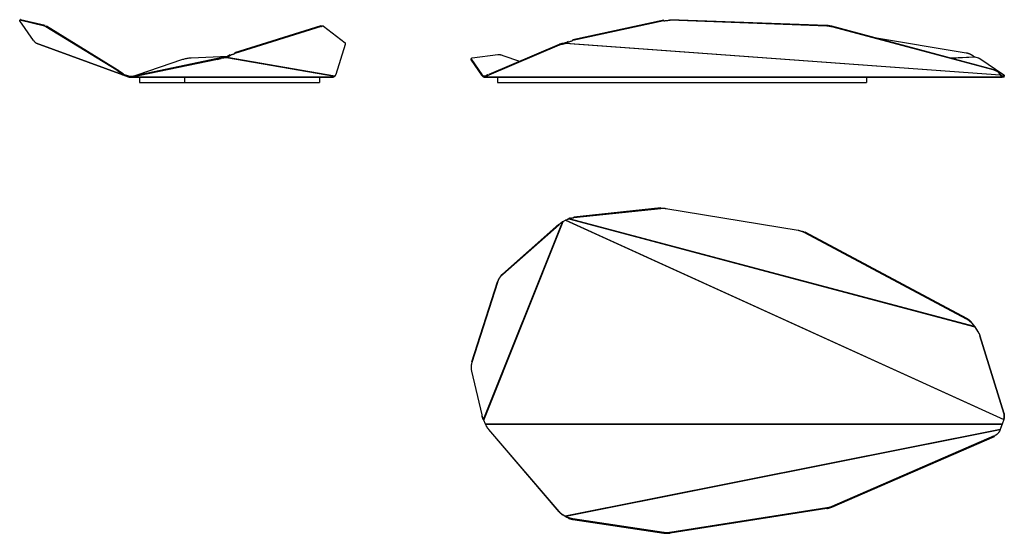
# Model space of a CAD drawing. Header units: millimetres. Extents: x 5000 to 6874, y 0 to 978.
import ezdxf

# ---------------------------------------------------------------- set-up
doc = ezdxf.new("R2010")
doc.units = ezdxf.units.MM
doc.layers.add('Make2D$Sichtbar$Kurven', color=18, linetype='Continuous', true_color=0x000000)

msp = doc.modelspace()

# ---------------------------------------------------------------- linework, layer by layer
at = {"layer": 'Make2D$Sichtbar$Kurven', "color": 18, "lineweight": -3, "true_color": 0x000000}
for points in [[(5000, 977.2), (5001, 978.4)], [(5000.4, 976.2), (5000.3, 976.4), (5000.3, 976.5), (5000.2, 976.5), (5000.2, 976.6), (5000.1, 976.7), (5000.1, 976.7), (5000.1, 976.8), (5000.1, 976.8), (5000.1, 976.8), (5000.1, 976.9), (5000, 976.9), (5000, 976.9), (5000, 976.9), (5000, 977), (5000, 977), (5000, 977), (5000, 977), (5000, 977), (5000, 977), (5000, 977), (5000, 977.1), (5000, 977.1), (5000, 977.1), (5000, 977.1), (5000, 977.1), (5000, 977.1), (5000, 977.1), (5000, 977.1), (5000, 977.1), (5000, 977.1), (5000, 977.1), (5000, 977.1), (5000, 977.2), (5000, 977.2), (5000, 977.2), (5000, 977.2), (5000, 977.2), (5000, 977.2), (5000, 977.2), (5000, 977.2), (5000, 977.2), (5000, 977.2), (5000, 977.2), (5000, 977.2), (5000, 977.2), (5000, 977.2), (5000, 977.2), (5000, 977.2), (5000, 977.2), (5000, 977.2), (5000, 977.2), (5000, 977.2), (5000, 977.2), (5000, 977.2), (5000, 977.2), (5000.1, 977.2), (5000.1, 977.3), (5000.1, 977.3), (5000.1, 977.3), (5000.1, 977.3), (5000.1, 977.3), (5000.1, 977.3), (5000.1, 977.3), (5000.1, 977.3), (5000.1, 977.3), (5000.1, 977.3)], [(5193.9, 875.2), (5191.1, 877.4), (5188.6, 879.3), (5186.4, 880.8), (5185.5, 881.4), (5184.7, 882), (5050, 964.7), (5049.2, 965.2), (5048.8, 965.5), (5048.4, 965.6), (5048.1, 965.8), (5048, 965.9), (5047.8, 965.9), (5047.7, 966), (5047.6, 966), (5047.5, 966), (5047.5, 966), (5047.4, 966.1), (5047.4, 966.1), (5000.5, 977.3), (5000.4, 977.3), (5000.4, 977.3), (5000.4, 977.3), (5000.4, 977.3), (5000.3, 977.3), (5000.3, 977.3), (5000.3, 977.3), (5000.3, 977.3), (5000.2, 977.3), (5000.2, 977.3), (5000.2, 977.3), (5000.2, 977.3), (5000.2, 977.3), (5000.2, 977.3), (5000.2, 977.3), (5000.2, 977.3), (5000.2, 977.3), (5000.2, 977.3), (5000.1, 977.3), (5000.1, 977.3), (5000.1, 977.3), (5000.1, 977.3), (5000.1, 977.3), (5000.1, 977.3), (5000.1, 977.3), (5000.1, 977.3), (5000.1, 977.3), (5000.1, 977.3), (5000.1, 977.3)], [(5026.4, 938.7), (5000.4, 976.2)], [(5001.4, 978.4), (5000.5, 977.3)], [(5048.3, 967.2), (5001.4, 978.4), (5001.4, 978.4), (5001.3, 978.4), (5001.3, 978.4), (5001.3, 978.5), (5001.3, 978.5), (5001.3, 978.5), (5001.2, 978.5), (5001.2, 978.5), (5001.2, 978.5), (5001.2, 978.5), (5001.2, 978.5), (5001.2, 978.5), (5001.2, 978.5), (5001.1, 978.5), (5001.1, 978.5), (5001.1, 978.5), (5001.1, 978.5), (5001.1, 978.4), (5001.1, 978.4), (5001.1, 978.4), (5001.1, 978.4), (5001.1, 978.4), (5001.1, 978.4), (5001.1, 978.4), (5001.1, 978.4), (5001.1, 978.4), (5001.1, 978.4), (5001.1, 978.4), (5001, 978.4), (5001, 978.4), (5001, 978.4), (5001, 978.4), (5001, 978.4), (5001, 978.4), (5001, 978.4), (5001, 978.4), (5001, 978.4), (5001, 978.4), (5001, 978.4), (5001, 978.4), (5001, 978.4), (5001, 978.4), (5001, 978.4)], [(6226, 977.4), (6053, 939.9)], [(6226.1, 976.2), (6226.1, 976.2), (6053.1, 938.7)], [(6226.1, 976.2), (6226, 977.4)], [(6226.1, 976.2), (6227.6, 976.5), (6229, 976.8), (6230.5, 977), (6231.9, 977.1), (6233.4, 977.2), (6234.9, 977.3), (6236.3, 977.3), (6237.8, 977.3), (6237.7, 978.4)], [(6536.3, 967.2), (6237.7, 978.4)], [(6865, 875.2), (6864.9, 875.5), (6864.7, 875.8), (6864.5, 876.1), (6864.3, 876.3), (6864.1, 876.6), (6863.9, 876.9), (6863.7, 877.1), (6863.4, 877.4), (6863.2, 877.6), (6862.9, 877.9), (6862.7, 878.1), (6862.4, 878.4), (6862.1, 878.6), (6861.8, 878.8), (6861.5, 879.1), (6861.2, 879.3), (6860.9, 879.5), (6860.5, 879.7), (6860.2, 879.9), (6859.8, 880.1), (6859.5, 880.3), (6859.1, 880.5), (6858.7, 880.7), (6858.4, 880.8), (6858, 881), (6857.6, 881.2), (6857.2, 881.3), (6856.8, 881.4), (6856.4, 881.6), (6856, 881.7), (6855.6, 881.8), (6855.1, 882), (6545.6, 964.7), (6544.5, 965), (6543.4, 965.2), (6542.3, 965.5), (6541.1, 965.6), (6540, 965.8), (6538.8, 965.9), (6537.6, 966), (6536.4, 966.1), (6237.8, 977.3)], [(5047.4, 966.1), (5048.3, 967.2)], [(5050, 964.7), (5051, 965.9)], [(5185.6, 883.1), (5185.6, 883.1), (5051, 965.9)], [(5573.1, 966.7), (5573.1, 966.7), (5408.7, 915.3)], [(5574.1, 965.5), (5574.1, 965.5), (5409.6, 914.2)], [(5573.1, 966.7), (5574.1, 965.5), (5574.5, 965.7), (5574.8, 965.8), (5575.2, 965.8), (5575.5, 965.9), (5574.6, 967.1)], [(5600.1, 870.9), (5600.7, 871.8), (5600.9, 872.2), (5601.2, 872.7), (5601.5, 873.1), (5601.7, 873.5), (5601.8, 873.7), (5601.9, 873.9), (5601.9, 874.1), (5602, 874.3), (5602.1, 874.4), (5602.2, 874.6), (5602.2, 874.8), (5602.3, 874.9), (5620, 931.6), (5620, 931.7), (5620, 931.8), (5620, 931.9), (5620.1, 932), (5620.1, 932.1), (5620.1, 932.2), (5620.1, 932.2), (5620.1, 932.3), (5620.1, 932.4), (5620.1, 932.5), (5620.2, 932.6), (5620.2, 932.7), (5620.2, 932.7), (5620.2, 932.8), (5620.1, 932.8), (5620.1, 932.9), (5620.1, 932.9), (5620.1, 932.9), (5620.1, 933), (5620.1, 933), (5620.1, 933), (5620.1, 933.1), (5620.1, 933.1), (5620.1, 933.1), (5620.1, 933.2), (5620.1, 933.2), (5620.1, 933.2), (5620.1, 933.3), (5620.1, 933.3), (5620, 933.3), (5620, 933.3), (5620, 933.4), (5620, 933.4), (5620, 933.4), (5620, 933.5), (5620, 933.5), (5619.9, 933.5), (5619.9, 933.5), (5619.9, 933.6), (5619.9, 933.6), (5619.9, 933.6), (5619.9, 933.6), (5619.8, 933.7), (5619.8, 933.7), (5619.8, 933.7), (5619.8, 933.7), (5619.8, 933.8), (5619.7, 933.8), (5619.7, 933.8), (5619.7, 933.8), (5619.7, 933.8), (5578.1, 965.7), (5578.1, 965.7), (5578.1, 965.7), (5578, 965.7), (5578, 965.8), (5578, 965.8), (5578, 965.8), (5577.9, 965.8), (5577.9, 965.8), (5577.9, 965.8), (5577.9, 965.8), (5577.8, 965.9), (5577.8, 965.9), (5577.8, 965.9), (5577.7, 965.9), (5577.7, 965.9), (5577.7, 965.9), (5577.6, 965.9), (5577.5, 966), (5577.5, 966), (5577.4, 966), (5577.3, 966), (5577.2, 966), (5577.2, 966), (5577.1, 966), (5577, 966), (5576.9, 966), (5576.8, 966), (5576.7, 966), (5576.6, 966), (5576.6, 966), (5576.5, 966), (5576.4, 966), (5576.2, 966), (5576, 966), (5575.7, 966), (5575.5, 965.9)], [(5578.1, 965.7), (5577.2, 966.8)], [(6545.6, 964.7), (6545.5, 965.9), (6544.4, 966.2), (6543.3, 966.4), (6542.2, 966.6), (6541, 966.8), (6539.9, 966.9), (6538.7, 967.1), (6537.5, 967.2), (6536.3, 967.2)], [(6536.4, 966.1), (6536.3, 967.2)], [(6855, 883.1), (6545.5, 965.9)], [(5026.4, 938.7), (5026.5, 938.6), (5026.6, 938.5), (5026.9, 938.1), (5027.2, 937.8), (5027.5, 937.4), (5028.3, 936.5), (5029.2, 935.6), (5031.3, 933.4)], [(6043.8, 935.6), (6044.9, 936.1), (6046, 936.5), (6047.1, 937), (6048.3, 937.4), (6049.5, 937.8), (6050.7, 938.1), (6051.9, 938.5), (6053.1, 938.7), (6053, 939.9)], [(6623.2, 945.1), (6801.7, 915.3), (6802.4, 915.2), (6803.2, 915), (6803.9, 914.9), (6804.6, 914.7), (6805.3, 914.5), (6806, 914.3), (6806.7, 914), (6807.4, 913.8), (6808, 913.5), (6808.7, 913.2), (6809.3, 913), (6809.9, 912.7), (6810.4, 912.3), (6811, 912), (6811.5, 911.7), (6812, 911.3)], [(5197.1, 872.9), (5197.1, 872.9), (5197, 872.9), (5196.9, 873), (5196.9, 873), (5196.8, 873), (5196.8, 873), (5196.7, 873.1), (5196.7, 873.1), (5196.6, 873.1), (5196.6, 873.1), (5196.5, 873.2), (5196.5, 873.2), (5196.4, 873.2), (5196.4, 873.3), (5196.4, 873.3), (5196.3, 873.3), (5031.3, 933.4)], [(5032, 933), (5031.9, 933), (5031.9, 933), (5031.8, 933.1), (5031.8, 933.1), (5031.8, 933.1), (5031.7, 933.1), (5031.7, 933.1), (5031.6, 933.2), (5031.6, 933.2), (5031.6, 933.2), (5031.5, 933.2), (5031.5, 933.3), (5031.5, 933.3), (5031.4, 933.3), (5031.4, 933.4), (5031.3, 933.4)], [(5031.3, 933.4), (5031.3, 933.4)], [(5197.1, 872.9), (5032, 933)], [(5618.7, 935), (5619.7, 933.8)], [(5619, 934.8), (5619.9, 933.6)], [(6033.6, 931.9), (6033.6, 931.9), (6032.6, 931.7), (6031.7, 931.4), (6030.7, 931.2), (6029.8, 930.9), (6029, 930.6), (6028.2, 930.4), (6027.4, 930.1), (6026.6, 929.7), (5892.6, 872.8), (5892, 872.5), (5891.4, 872.2), (5890.9, 872), (5890.4, 871.7), (5889.9, 871.4), (5889.5, 871.1), (5889.2, 871), (5889, 870.9), (5888.8, 870.7), (5888.6, 870.6), (5886.8, 869.2), (6869.8, 869.2)], [(6033.6, 933.3), (6032.6, 933.1), (6031.7, 932.8), (6030.7, 932.6), (6029.8, 932.3), (6029, 932), (6028.2, 931.8), (6027.4, 931.5), (6026.6, 931.2), (5892.6, 874.2)], [(6026.6, 929.7), (6026.6, 931.2)], [(6038.5, 934.4), (6033.6, 933.3)], [(6033.6, 931.9), (6033.6, 933.3)], [(6033.6, 931.9), (6038.5, 933)], [(6039.2, 934.5), (6039.1, 934.5), (6039, 934.5), (6038.9, 934.5), (6038.8, 934.5), (6038.8, 934.4), (6038.7, 934.4), (6038.6, 934.4), (6038.5, 934.4)], [(6038.5, 933), (6038.5, 934.4)], [(6039.3, 933.4), (6039.2, 933.3), (6039.1, 933.3), (6039, 933.2), (6038.9, 933.2), (6038.8, 933.1), (6038.8, 933.1), (6038.7, 933.1), (6038.7, 933.1), (6038.7, 933.1), (6038.6, 933), (6038.6, 933), (6038.5, 933)], [(6866.2, 872.9), (6866.2, 872.9), (6038.5, 933)], [(6043.7, 936.7), (6039.2, 934.5)], [(6039.3, 933.4), (6039.2, 934.5)], [(6039.3, 933.4), (6043.8, 935.6)], [(6039.3, 933.4), (6866.1, 873.3)], [(6043.8, 935.6), (6043.7, 936.7)], [(5393.4, 907.5), (5383.3, 905.7), (5379.8, 905.1), (5376.2, 904.3), (5228.7, 873.4), (5222.9, 872.1), (5217.2, 870.6)], [(5376.5, 902.9), (5229, 872), (5223.3, 870.7), (5217.6, 869.2), (5217.4, 869.1), (5596.7, 869.1), (5599.4, 870.4), (5393.8, 906), (5383.7, 904.3)], [(5225.4, 874.2), (5308.9, 902.5), (5310.5, 903), (5312.1, 903.5), (5313.8, 903.9), (5315.5, 904.3), (5317.3, 904.7), (5319, 905), (5320.7, 905.3), (5322.4, 905.5), (5324.3, 905.6), (5326.1, 905.8)], [(5326.1, 905.8), (5395.9, 908.8)], [(5376.2, 904.3), (5376.5, 902.9), (5380.2, 903.6), (5383.7, 904.3)], [(5383.3, 905.7), (5383.7, 904.3)], [(5394, 907.6), (5393.9, 907.6), (5393.9, 907.6), (5393.9, 907.6), (5393.8, 907.6), (5393.8, 907.6), (5393.8, 907.6), (5393.7, 907.5), (5393.7, 907.5), (5393.7, 907.5), (5393.6, 907.5), (5393.6, 907.5), (5393.5, 907.5), (5393.5, 907.5), (5393.5, 907.5), (5393.4, 907.5), (5393.4, 907.5)], [(5393.8, 906), (5393.4, 907.5)], [(5600.1, 870.9), (5394.9, 906.5), (5394.8, 906.4), (5394.8, 906.4), (5394.7, 906.4), (5394.6, 906.3), (5394.6, 906.3), (5394.5, 906.3), (5394.4, 906.2), (5394.3, 906.2), (5394.3, 906.2), (5394.2, 906.1), (5394.1, 906.1), (5394.1, 906.1), (5394, 906.1), (5393.9, 906.1), (5393.8, 906), (5393.8, 906)], [(5400.3, 911.3), (5394, 907.6)], [(5394.9, 906.5), (5394, 907.6)], [(5404.6, 912), (5402.9, 911.2), (5401.2, 910.2), (5394.9, 906.5)], [(5400.3, 911.3), (5401.2, 910.2)], [(5404.6, 912), (5406, 912.7), (5406.7, 913), (5407.3, 913.3), (5407.9, 913.6), (5408.5, 913.8), (5409.1, 914), (5409.6, 914.2)], [(5408.7, 915.3), (5409.6, 914.2)], [(5879.3, 872.9), (5859.8, 901.2), (5859.7, 901.4), (5859.6, 901.6), (5859.5, 901.8), (5859.4, 901.9), (5859.4, 901.9), (5859.3, 902), (5859.3, 902.1), (5859.3, 902.2), (5859.2, 902.3), (5859.2, 902.4), (5859.2, 902.5), (5859.1, 902.5), (5859.1, 902.6), (5859.1, 902.7), (5859.1, 902.8), (5859.1, 902.8), (5859.1, 902.9), (5859.1, 902.9), (5859.1, 902.9), (5859.1, 903), (5859, 903), (5859, 903), (5859, 903.1), (5859, 903.1), (5859, 903.1), (5859, 903.2), (5859, 903.2), (5859, 903.2), (5859.1, 903.3), (5859.1, 903.3), (5859.1, 903.3), (5859.1, 903.4), (5859.1, 903.4), (5859.1, 903.4), (5859.1, 903.5), (5859.1, 903.5), (5859.1, 903.5), (5859.1, 903.5), (5859.1, 903.6), (5859.1, 903.6), (5859.1, 903.6), (5859.2, 903.7), (5859.2, 903.7)], [(5859.2, 903.7), (5859.9, 905)], [(5860.5, 902.5), (5860.5, 902.6), (5860.4, 902.8), (5860.3, 902.9), (5860.2, 903), (5860.1, 903.1), (5860.1, 903.3), (5860, 903.4), (5860, 903.5), (5859.9, 903.6), (5859.9, 903.7), (5859.9, 903.7), (5859.9, 903.8), (5859.8, 903.8), (5859.8, 903.9), (5859.8, 903.9), (5859.8, 904), (5859.8, 904), (5859.8, 904.1), (5859.8, 904.2), (5859.8, 904.2), (5859.8, 904.2), (5859.7, 904.3), (5859.7, 904.3), (5859.7, 904.4), (5859.7, 904.4), (5859.7, 904.5), (5859.7, 904.5), (5859.7, 904.6), (5859.8, 904.6), (5859.8, 904.6), (5859.8, 904.7), (5859.8, 904.7), (5859.8, 904.7), (5859.8, 904.7), (5859.8, 904.7), (5859.8, 904.8), (5859.8, 904.8), (5859.8, 904.8), (5859.8, 904.8), (5859.8, 904.8), (5859.8, 904.9), (5859.8, 904.9), (5859.8, 904.9), (5859.8, 904.9), (5859.8, 904.9), (5859.9, 905), (5859.9, 905), (5859.9, 905), (5859.9, 905), (5859.9, 905), (5859.9, 905), (5859.9, 905.1), (5859.9, 905.1), (5859.9, 905.1), (5860, 905.1), (5860, 905.1), (5860, 905.1), (5860, 905.2), (5860, 905.2), (5860, 905.2), (5860, 905.2), (5860, 905.2), (5860.1, 905.2), (5860.1, 905.2), (5860.1, 905.3), (5860.1, 905.3), (5860.2, 905.3), (5860.2, 905.3), (5860.2, 905.4), (5860.3, 905.4), (5860.3, 905.4), (5860.3, 905.4), (5860.4, 905.5)], [(5860.5, 902.5), (5859.8, 901.2)], [(5860.4, 905.5), (5860.4, 905.5), (5860.4, 905.5), (5860.5, 905.5), (5860.5, 905.5), (5860.6, 905.6), (5860.6, 905.6), (5860.7, 905.6), (5860.8, 905.6), (5860.8, 905.6), (5860.9, 905.7), (5860.9, 905.7), (5861, 905.7), (5861.1, 905.7), (5861.1, 905.7), (5861.2, 905.7), (5861.3, 905.8)], [(5880, 874.2), (5860.5, 902.5)], [(5861.3, 905.8), (5909.9, 912.3)], [(5909.9, 912.3), (5910, 912.4), (5910.1, 912.4), (5910.3, 912.4), (5910.5, 912.4), (5910.7, 912.4), (5910.9, 912.4), (5911.1, 912.4), (5911.3, 912.4), (5911.6, 912.4), (5911.8, 912.3), (5912.1, 912.3), (5912.6, 912.2), (5913.2, 912.1), (5913.8, 912), (5914.4, 911.9), (5915.1, 911.7), (5915.8, 911.6), (5916.5, 911.4), (5918, 910.9), (5919.6, 910.4), (5951.6, 899.3)], [(6771.2, 905.5), (6817.2, 907.6), (6817.3, 907.6), (6817.4, 907.6), (6817.5, 907.6), (6817.5, 907.5), (6817.6, 907.5), (6817.7, 907.5), (6817.8, 907.5), (6817.9, 907.5)], [(6771.2, 905.5), (6771.2, 905.5)], [(6771.9, 905.3), (6817.9, 907.5), (6824.3, 905.7), (6824.8, 905.6), (6825.3, 905.4), (6825.7, 905.3), (6826, 905.2), (6826.2, 905.1), (6826.4, 905), (6826.6, 904.9), (6826.8, 904.8), (6826.9, 904.7), (6827.1, 904.6), (6827.3, 904.5), (6827.4, 904.4), (6827.6, 904.3), (6873, 873.4), (6873, 873.4)], [(6812, 911.3), (6817.2, 907.6)], [(5184.7, 882), (5185.6, 883.1)], [(5194.9, 876.4), (5192.1, 878.5), (5189.5, 880.4), (5187.4, 882), (5186.4, 882.6), (5185.6, 883.1)], [(6864.9, 876.4), (6864.8, 876.7), (6864.6, 876.9), (6864.4, 877.2), (6864.2, 877.5), (6864, 877.8), (6863.8, 878), (6863.6, 878.3), (6863.3, 878.5), (6863.1, 878.8), (6862.8, 879), (6862.6, 879.3), (6862.3, 879.5), (6862, 879.8), (6861.7, 880), (6861.4, 880.2), (6861.1, 880.4), (6860.8, 880.6), (6860.4, 880.9), (6860.1, 881.1), (6859.7, 881.3), (6859.4, 881.4), (6859, 881.6), (6858.6, 881.8), (6858.3, 882), (6857.9, 882.1), (6857.5, 882.3), (6857.1, 882.5), (6856.7, 882.6), (6856.3, 882.7), (6855.9, 882.9), (6855.4, 883), (6855, 883.1), (6855.1, 882)], [(5194.9, 876.4), (5193.9, 875.2)], [(5193.9, 875.2), (5196.3, 873.3)], [(5197.3, 874.5), (5194.9, 876.4)], [(5196.3, 873.3), (5197.3, 874.5)], [(5197.6, 874.3), (5197.1, 872.9)], [(5207.3, 869.2), (5197.1, 872.9)], [(5197.6, 874.3), (5197.6, 874.3), (5197.6, 874.3), (5197.6, 874.3), (5197.5, 874.3), (5197.5, 874.4), (5197.5, 874.4), (5197.5, 874.4), (5197.4, 874.4), (5197.4, 874.4), (5197.4, 874.4), (5197.4, 874.4), (5197.3, 874.4), (5197.3, 874.5), (5197.3, 874.5), (5197.3, 874.5), (5197.3, 874.5)], [(5207.8, 870.6), (5197.6, 874.3)], [(5207.3, 869.2), (5207.8, 870.6)], [(5208.1, 869), (5208.1, 869), (5208, 869), (5208, 869.1), (5207.9, 869.1), (5207.9, 869.1), (5207.8, 869.1), (5207.8, 869.1), (5207.7, 869.1), (5207.6, 869.1), (5207.6, 869.1), (5207.5, 869.1), (5207.5, 869.1), (5207.4, 869.1), (5207.4, 869.2), (5207.3, 869.2), (5207.3, 869.2)], [(5208.1, 870.5), (5208.1, 870.5), (5208.1, 870.5), (5208.1, 870.5), (5208, 870.5), (5208, 870.6), (5208, 870.6), (5208, 870.6), (5208, 870.6), (5207.9, 870.6), (5207.9, 870.6), (5207.9, 870.6), (5207.9, 870.6), (5207.9, 870.6), (5207.8, 870.6), (5207.8, 870.6), (5207.8, 870.6)], [(5216.8, 870.5), (5208.1, 870.5)], [(5208.1, 870.5), (5208.1, 869)], [(5208.1, 869), (5216.8, 869)], [(5216.6, 870.7), (5222, 872.9)], [(5217.4, 870.7), (5216.6, 870.7)], [(5217.1, 870.6), (5217.1, 870.6), (5217, 870.6), (5217, 870.6), (5217, 870.6), (5216.9, 870.5), (5216.9, 870.5), (5216.9, 870.5), (5216.8, 870.5)], [(5216.8, 870.5), (5216.8, 869)], [(5217.4, 869.1), (5217.4, 869.1), (5217.3, 869.1), (5217.2, 869.1), (5217.1, 869.1), (5217.1, 869.1), (5217, 869.1), (5216.9, 869), (5216.8, 869)], [(5596.3, 869), (5216.8, 869)], [(5217.1, 870.6), (5217.4, 869.1)], [(5217.2, 870.6), (5217.1, 870.6)], [(5217.2, 870.6), (5217.6, 869.2)], [(5222, 872.9), (5223.7, 873.6), (5225.4, 874.2)], [(5228.1, 869), (5228.1, 859)], [(5229, 872), (5228.7, 873.4)], [(5313.7, 869), (5313.7, 859)], [(5570.9, 869), (5570.9, 859)], [(5596.7, 869.1), (5596.7, 869.1), (5596.6, 869.1), (5596.6, 869.1), (5596.6, 869.1), (5596.6, 869.1), (5596.5, 869.1), (5596.5, 869.1), (5596.5, 869.1), (5596.4, 869.1), (5596.4, 869.1), (5596.4, 869.1), (5596.4, 869.1), (5596.3, 869), (5596.3, 869), (5596.3, 869), (5596.3, 869)], [(5600.1, 870.9), (5600, 870.9), (5600, 870.8), (5600, 870.8), (5599.9, 870.8), (5599.9, 870.7), (5599.8, 870.7), (5599.8, 870.6), (5599.7, 870.6), (5599.7, 870.6), (5599.6, 870.5), (5599.6, 870.5), (5599.6, 870.5), (5599.5, 870.5), (5599.5, 870.4), (5599.4, 870.4), (5599.4, 870.4)], [(5879.3, 872.9), (5880, 874.2)], [(5879.3, 872.9), (5879.4, 872.7), (5879.5, 872.6), (5879.8, 872.3), (5880, 871.9), (5880.3, 871.6), (5881, 872.9)], [(5881, 872.9), (5880.7, 873.2), (5880.5, 873.6), (5880.2, 873.9), (5880.1, 874), (5880, 874.2)], [(5882.3, 869.4), (5880.3, 871.6)], [(5883, 870.7), (5881, 872.9)], [(5882.3, 869.4), (5883, 870.7)], [(5883.2, 869), (5883.1, 869), (5883.1, 869), (5883.1, 869), (5883, 869.1), (5883, 869.1), (5883, 869.1), (5883, 869.1), (5882.9, 869.1), (5882.9, 869.1), (5882.9, 869.1), (5882.9, 869.1), (5882.8, 869.1), (5882.8, 869.1), (5882.8, 869.1), (5882.7, 869.1), (5882.7, 869.1), (5882.7, 869.1), (5882.7, 869.2), (5882.6, 869.2), (5882.6, 869.2), (5882.6, 869.2), (5882.6, 869.2), (5882.5, 869.2), (5882.5, 869.2), (5882.5, 869.3), (5882.5, 869.3), (5882.4, 869.3), (5882.4, 869.3), (5882.4, 869.3), (5882.4, 869.3), (5882.3, 869.4), (5882.3, 869.4)], [(5886.9, 870.7), (5883, 870.7)], [(5883.2, 870.5), (5883.2, 870.5), (5883.2, 870.5), (5883.2, 870.5), (5883.1, 870.5), (5883.1, 870.5), (5883.1, 870.5), (5883.1, 870.5), (5883.1, 870.5), (5883.1, 870.5), (5883.1, 870.5), (5883.1, 870.5), (5883.1, 870.5), (5883.1, 870.6), (5883.1, 870.6), (5883.1, 870.6), (5883.1, 870.6), (5883.1, 870.6), (5883.1, 870.6), (5883.1, 870.6), (5883.1, 870.6), (5883.1, 870.6), (5883.1, 870.6), (5883.1, 870.6), (5883.1, 870.6), (5883.1, 870.6), (5883.1, 870.6), (5883.1, 870.6), (5883.1, 870.6), (5883.1, 870.6), (5883.1, 870.6), (5883.1, 870.6), (5883.1, 870.6), (5883.1, 870.6), (5883.1, 870.6), (5883.1, 870.6), (5883.1, 870.6), (5883.1, 870.6), (5883.1, 870.6), (5883.1, 870.6), (5883.1, 870.6), (5883.1, 870.6), (5883, 870.6), (5883, 870.6), (5883, 870.6), (5883, 870.6), (5883, 870.6), (5883, 870.7), (5883, 870.7), (5883, 870.7), (5883, 870.7)], [(5883.2, 869), (5883.2, 870.5)], [(5886.5, 870.5), (5886.5, 870.5), (5883.2, 870.5)], [(5883.2, 869), (5886.5, 869)], [(5886.8, 870.6), (5886.8, 870.6), (5886.8, 870.6), (5886.8, 870.6), (5886.7, 870.6), (5886.7, 870.6), (5886.7, 870.6), (5886.7, 870.6), (5886.7, 870.6), (5886.7, 870.6), (5886.6, 870.6), (5886.6, 870.6), (5886.6, 870.5), (5886.6, 870.5), (5886.6, 870.5), (5886.6, 870.5), (5886.5, 870.5)], [(5886.5, 869), (5886.5, 870.5)], [(5886.7, 869.1), (5886.7, 869.1), (5886.7, 869.1), (5886.6, 869.1), (5886.6, 869.1), (5886.6, 869.1), (5886.6, 869.1), (5886.6, 869.1), (5886.6, 869.1), (5886.6, 869.1), (5886.6, 869), (5886.6, 869), (5886.6, 869), (5886.6, 869), (5886.6, 869), (5886.5, 869), (5886.5, 869)], [(6872.8, 869), (6870, 869), (5886.5, 869)], [(5886.7, 869.1), (5886.7, 869.1), (5886.7, 869.1), (5886.7, 869.1), (5886.7, 869.1), (5886.7, 869.1), (5886.7, 869.1), (5886.7, 869.1), (5886.7, 869.1), (5886.7, 869.1), (5886.8, 869.1), (5886.8, 869.1), (5886.8, 869.2), (5886.8, 869.2), (5886.8, 869.2), (5886.8, 869.2)], [(5888.6, 872), (5886.8, 870.6)], [(5886.8, 869.2), (5886.8, 870.6)], [(5891, 873.5), (5890.7, 873.3), (5890.4, 873.1), (5890.1, 872.9), (5889.7, 872.7), (5889.4, 872.5), (5889.2, 872.4), (5888.9, 872.2), (5888.6, 872)], [(5888.6, 870.6), (5888.6, 872)], [(5892.6, 874.2), (5892.6, 872.8)], [(5909.7, 869), (5909.7, 859)], [(6611.7, 869), (6611.7, 859)], [(6866, 874.5), (6864.9, 876.4)], [(6864.9, 876.4), (6865, 875.2)], [(6865, 875.2), (6866.1, 873.3)], [(6866.1, 873.3), (6866, 874.5)], [(6866.2, 874.3), (6866.2, 874.3), (6866.2, 874.3), (6866.2, 874.3), (6866.2, 874.3), (6866.1, 874.4), (6866.1, 874.4), (6866.1, 874.4), (6866, 874.4), (6866, 874.5), (6866, 874.5)], [(6866.2, 872.9), (6866.2, 872.9), (6866.2, 872.9), (6866.2, 873), (6866.2, 873), (6866.2, 873.1), (6866.1, 873.2), (6866.1, 873.3)], [(6866.2, 874.3), (6866.2, 872.9)], [(6869.8, 870.6), (6866.2, 874.3)], [(6866.2, 872.9), (6869.8, 869.2)], [(6866.2, 872.9), (6866.2, 872.9)], [(6869.8, 869.2), (6869.8, 870.6)], [(6870, 870.5), (6870, 870.5), (6870, 870.5), (6870, 870.5), (6870, 870.5), (6870, 870.5), (6870, 870.5), (6869.9, 870.5), (6869.9, 870.5), (6869.9, 870.5), (6869.9, 870.6), (6869.9, 870.6), (6869.9, 870.6), (6869.9, 870.6), (6869.9, 870.6), (6869.9, 870.6), (6869.9, 870.6), (6869.9, 870.6), (6869.9, 870.6), (6869.8, 870.6), (6869.8, 870.6), (6869.8, 870.6), (6869.8, 870.6), (6869.8, 870.6)], [(6872.9, 870.6), (6869.8, 870.6)], [(6870, 869), (6870, 869), (6870, 869), (6870, 869), (6870, 869), (6870, 869), (6870, 869), (6870, 869), (6870, 869), (6870, 869), (6870, 869), (6870, 869), (6870, 869.1), (6869.9, 869.1), (6869.9, 869.1), (6869.9, 869.1), (6869.9, 869.1), (6869.9, 869.1), (6869.9, 869.1), (6869.9, 869.1), (6869.9, 869.1), (6869.9, 869.1), (6869.9, 869.1), (6869.9, 869.1), (6869.9, 869.1), (6869.9, 869.1), (6869.9, 869.1), (6869.9, 869.1), (6869.9, 869.1), (6869.9, 869.1), (6869.9, 869.1), (6869.9, 869.1), (6869.9, 869.1), (6869.9, 869.1), (6869.9, 869.1), (6869.8, 869.1), (6869.8, 869.1), (6869.8, 869.1), (6869.8, 869.1), (6869.8, 869.2), (6869.8, 869.2), (6869.8, 869.2), (6869.8, 869.2)], [(6870, 869), (6870, 870.5)], [(6872.8, 870.5), (6870, 870.5)], [(6872.9, 870.6), (6872.9, 870.6), (6872.9, 870.6), (6872.9, 870.6), (6872.9, 870.6), (6872.9, 870.6), (6872.9, 870.6), (6872.9, 870.6), (6872.9, 870.6), (6872.9, 870.6), (6872.9, 870.6), (6872.9, 870.6), (6872.9, 870.6), (6872.9, 870.6), (6872.9, 870.6), (6872.9, 870.6), (6872.9, 870.6), (6872.9, 870.6), (6872.9, 870.6), (6872.9, 870.6), (6872.9, 870.5), (6872.9, 870.5), (6872.9, 870.5), (6872.9, 870.5), (6872.9, 870.5), (6872.9, 870.5), (6872.9, 870.5), (6872.9, 870.5), (6872.9, 870.5), (6872.9, 870.5), (6872.9, 870.5), (6872.8, 870.5), (6872.8, 870.5)], [(6872.8, 869), (6872.8, 870.5)], [(6872.8, 869), (6872.9, 869), (6872.9, 869), (6872.9, 869), (6872.9, 869), (6872.9, 869), (6872.9, 869), (6872.9, 869), (6872.9, 869.1), (6872.9, 869.1), (6872.9, 869.1), (6872.9, 869.1), (6872.9, 869.1), (6872.9, 869.1), (6872.9, 869.1), (6873, 869.1), (6873, 869.1), (6873, 869.1), (6873, 869.1), (6873, 869.1), (6873, 869.1), (6873, 869.1), (6873, 869.1), (6873, 869.1), (6873, 869.1), (6873, 869.1), (6873, 869.1), (6873, 869.1), (6873, 869.1), (6873.1, 869.1), (6873.1, 869.1)], [(6873.7, 872.7), (6873.7, 872.6), (6873.8, 872.6), (6873.8, 872.6), (6873.8, 872.5), (6873.8, 872.5), (6873.8, 872.5), (6873.8, 872.4), (6873.8, 872.4), (6873.8, 872.4), (6873.8, 872.4), (6873.8, 872.3), (6873.8, 872.3), (6873.8, 872.3), (6873.9, 872.2), (6873.9, 872.2), (6873.9, 872.2), (6873.9, 872.1), (6873.9, 872.1), (6873.9, 872.1), (6873.9, 872), (6873.9, 872), (6873.8, 872), (6873.8, 872), (6873.8, 871.9), (6873.8, 871.9), (6873.8, 871.9), (6873.8, 871.8), (6873.8, 871.8), (6873.8, 871.8), (6873.8, 871.7), (6873.8, 871.7), (6873.8, 871.7), (6873.8, 871.6), (6873.7, 871.6), (6873.7, 871.6), (6873.7, 871.5), (6873.7, 871.5), (6873.7, 871.5), (6873.7, 871.4), (6873.6, 871.4), (6873.6, 871.4), (6873.6, 871.3), (6873.6, 871.3), (6873.5, 871.2), (6873.5, 871.1), (6873.4, 871.1), (6873.3, 871), (6873.3, 870.9), (6873.2, 870.9), (6873.2, 870.8), (6873.1, 870.7), (6873, 870.7), (6872.9, 870.6)], [(6872.9, 870.6), (6872.9, 870.6)], [(6873.1, 869.1), (6872.9, 870.6)], [(6872.9, 870.6), (6872.9, 870.6), (6873.1, 869.2)], [(6873, 873.4), (6873.1, 873.4), (6873.1, 873.3), (6873.2, 873.3), (6873.2, 873.2), (6873.3, 873.2), (6873.3, 873.1), (6873.4, 873.1), (6873.4, 873), (6873.5, 873), (6873.5, 873), (6873.6, 872.9), (6873.6, 872.9), (6873.6, 872.9), (6873.6, 872.8), (6873.6, 872.8), (6873.7, 872.8), (6873.7, 872.8), (6873.7, 872.7), (6873.7, 872.7), (6873.7, 872.7), (6873.7, 872.7)], [(6873.1, 869.2), (6873.2, 869.3), (6873.3, 869.3), (6873.3, 869.4), (6873.4, 869.4), (6873.4, 869.5), (6873.5, 869.5), (6873.5, 869.6), (6873.6, 869.6), (6873.6, 869.7), (6873.7, 869.7), (6873.7, 869.8), (6873.7, 869.8), (6873.8, 869.9), (6873.8, 869.9), (6873.8, 870), (6873.9, 870.1), (6873.9, 870.1), (6873.9, 870.2), (6873.9, 870.2), (6873.9, 870.2), (6873.9, 870.3), (6874, 870.3), (6874, 870.3), (6874, 870.3), (6874, 870.4), (6874, 870.4), (6874, 870.4), (6874, 870.4), (6874, 870.5), (6874, 870.5), (6874, 870.5), (6874, 870.5), (6874, 870.6), (6874, 870.6), (6874, 870.6), (6874, 870.6), (6874, 870.7), (6874, 870.7), (6874, 870.7), (6874, 870.7), (6874, 870.8), (6874, 870.8), (6874, 870.8)], [(6873.1, 869.1), (6873.1, 869.2)], [(6873.9, 872.2), (6874, 870.8)], [(5228.1, 859), (5313.7, 859)], [(5313.7, 859), (5570.9, 859)], [(5909.7, 859), (6611.7, 859)], [(6817.2, 394), (6046, 599.2), (6047.6, 599.7), (6048.4, 600), (6049.3, 600.3), (6050.2, 600.5), (6051.1, 600.8), (6052, 600.9), (6052.9, 601.1), (6053.8, 601.3), (6054.7, 601.4), (6220.3, 619)], [(6220.6, 620), (6055, 602.3)], [(6220.6, 620), (6220.3, 619), (6220.9, 619.1), (6221.5, 619.2), (6222.7, 619.2), (6223.9, 619.2), (6225.1, 619.2), (6226.3, 619.2), (6227.5, 619.1), (6228.8, 618.9), (6230, 618.7), (6230.3, 619.7)], [(6230, 618.7), (6481.9, 577.2), (6483.1, 577), (6484.2, 576.8), (6485.3, 576.5), (6486.4, 576.2), (6487.6, 575.8), (6488.7, 575.4), (6489.8, 575), (6490.8, 574.6)], [(6046.3, 600.1), (6046.1, 600), (6046, 599.9), (6045.7, 599.7), (6045.5, 599.6), (6045.2, 599.4)], [(6046, 599.2), (6046.3, 600.1)], [(6047.9, 600.7), (6046.3, 600.1)], [(6047.6, 599.7), (6047.9, 600.7)], [(6054.7, 601.4), (6055, 602.3)], [(5860.4, 322.4), (5860.6, 323.4), (5860.8, 324.3), (5861.1, 325.2), (5861.3, 326.1), (5909.9, 478.5), (5910.3, 479.6), (5910.7, 480.6), (5911.1, 481.7), (5911.6, 482.7), (5912.1, 483.8), (5912.6, 484.8), (5913.2, 485.8), (5913.8, 486.7), (5914.4, 487.7), (5915.1, 488.6), (5915.8, 489.5), (5916.5, 490.4), (5917.2, 491.2), (5918, 492), (5918.8, 492.8), (5919.6, 493.5), (6026.7, 588.4), (6027.2, 588.8), (6027.8, 589.3), (6028.3, 589.7), (6028.9, 590.2), (6029.5, 590.6), (6030, 591), (6030.6, 591.3), (6031.2, 591.7), (6033.3, 593)], [(5883, 216.6), (6033.3, 593), (6033.3, 593)], [(5886.5, 208.1), (5883.2, 215.6), (6034.2, 593.7)], [(6026, 588.7), (5918.9, 493.8)], [(6026, 588.7), (6026.7, 588.4)], [(6030.5, 592), (6032.6, 593.2)], [(6030.5, 592), (6031.2, 591.7)], [(6034.2, 593.7), (6033.4, 593.5), (6033, 593.4), (6032.6, 593.2)], [(6032.6, 593.2), (6033.3, 593)], [(6033.3, 593), (6033.5, 593.2), (6033.7, 593.4), (6034.2, 593.7)], [(6034.2, 593.7), (6039.1, 596.3)], [(6039.7, 596.7), (6039.1, 596.3)], [(6039.1, 596.3), (6872.8, 216.8), (6870, 208.1)], [(6039.1, 596.3), (6039.6, 596.3)], [(6039.6, 596.3), (6045, 599), (6817.9, 393.4), (6824.3, 383.3), (6824.8, 382.5), (6825.3, 381.6), (6825.7, 380.7), (6826.2, 379.8), (6826.6, 378.9), (6826.9, 378), (6827.3, 377.1), (6827.6, 376.2)], [(6039.6, 596.3), (6039.7, 596.7)], [(6039.6, 596.3), (6872.9, 217.1), (6872.8, 216.8)], [(6039.7, 596.7), (6045.2, 599.4)], [(6045.2, 599.4), (6045, 599)], [(6045, 599), (6045.5, 599.1), (6045.7, 599.1), (6046, 599.2)], [(6482.2, 578.1), (6481.9, 577.2)], [(6491.1, 575.5), (6490.8, 574.6), (6491.6, 574.3), (6492.4, 573.9), (6493.1, 573.5), (6493.9, 573.1)], [(6494.2, 574.1), (6493.9, 573.1)], [(6493.9, 573.1), (6801.7, 408.7), (6802.4, 408.3), (6803.2, 407.8), (6803.9, 407.4), (6804.6, 406.9), (6805.3, 406.4), (6806, 405.9), (6806.7, 405.4), (6807.4, 404.9), (6808, 404.4), (6808.7, 403.8), (6809.3, 403.3), (6809.9, 402.7), (6810.4, 402.1), (6811, 401.5), (6811.5, 400.9), (6812, 400.3)], [(6494.2, 574.1), (6802, 409.6)], [(5918.9, 493.8), (5918.1, 493.1), (5917.3, 492.3), (5916.5, 491.5), (5915.8, 490.6), (5915.1, 489.8), (5914.4, 488.9), (5913.7, 488), (5913.1, 487), (5912.5, 486), (5911.9, 485), (5911.4, 484), (5910.9, 483), (5910.4, 482), (5910, 480.9), (5909.6, 479.9), (5909.2, 478.8)], [(5919.6, 493.5), (5918.9, 493.8)], [(5860.7, 326.4), (5909.2, 478.8)], [(5909.9, 478.5), (5909.2, 478.8)], [(6812.3, 401.2), (6811.8, 401.8), (6811.3, 402.4), (6810.7, 403), (6810.2, 403.6), (6809.6, 404.2), (6809, 404.7), (6808.3, 405.3), (6807.7, 405.8), (6807, 406.3), (6806.3, 406.9), (6805.6, 407.4), (6804.9, 407.8), (6804.2, 408.3), (6803.5, 408.7), (6802.7, 409.2), (6802, 409.6), (6801.7, 408.7)], [(6812.3, 401.2), (6812, 400.3)], [(6812, 400.3), (6817.2, 394)], [(6817.5, 394.9), (6812.3, 401.2)], [(6817.2, 394), (6817.5, 394.9)], [(6817.2, 394), (6817.4, 393.8), (6817.5, 393.7), (6817.7, 393.5), (6817.9, 393.4)], [(6818, 393.8), (6817.9, 394.1), (6817.8, 394.3), (6817.6, 394.6), (6817.6, 394.8), (6817.5, 394.9)], [(6818, 393.8), (6817.9, 393.4)], [(6824.4, 383.7), (6818, 393.8)], [(6824.3, 383.3), (6824.4, 383.7)], [(6825.8, 381.2), (6825.5, 381.8), (6825.2, 382.5), (6824.8, 383.1), (6824.4, 383.7)], [(6825.8, 381.2), (6826.1, 380.7), (6826.4, 380.1), (6826.6, 379.5), (6826.9, 378.9), (6827.1, 378.3), (6827.3, 377.7), (6827.6, 377.1), (6827.7, 376.5)], [(6827.7, 376.5), (6827.6, 376.2)], [(6827.6, 376.2), (6873, 228.7)], [(6873.2, 229), (6827.7, 376.5)], [(5859.7, 322.7), (5860.4, 322.4)], [(5859.8, 309.1), (5860.5, 308.9), (5860.4, 309.7), (5860.2, 310.5), (5860.1, 311.3), (5860, 312.1), (5859.9, 313), (5859.8, 313.8), (5859.8, 314.7), (5859.7, 315.5), (5859.7, 316.4), (5859.8, 317.3), (5859.8, 318.1), (5859.9, 319), (5860, 319.9), (5860.1, 320.7), (5860.2, 321.6), (5860.4, 322.4)], [(5860.7, 326.4), (5861.3, 326.1)], [(5859.8, 309.1), (5879.3, 225.7)], [(5880, 225.4), (5860.5, 308.9)], [(5879.3, 225.7), (5880, 225.4)], [(5879.3, 225.7), (5879.5, 224.8), (5879.8, 224), (5880, 223.1), (5880.3, 222.3)], [(5881, 222), (5880.7, 222.8), (5880.5, 223.7), (5880.2, 224.6), (5880, 225.4)], [(6872.9, 217.2), (6873.1, 217.6), (6873.2, 217.9), (6873.3, 218.2), (6873.4, 218.6), (6873.5, 218.9), (6873.6, 219.3), (6873.6, 219.6), (6873.7, 220), (6873.8, 220.3), (6873.8, 220.7), (6873.9, 221.1), (6873.9, 221.4), (6874, 221.8), (6874, 222.2), (6874, 222.5), (6874, 222.9), (6874, 223.3), (6874, 223.6), (6874, 224), (6874, 224.4), (6874, 224.7), (6873.9, 225.1), (6873.9, 225.4), (6873.9, 225.8), (6873.8, 226.2), (6873.7, 226.5), (6873.7, 226.9), (6873.6, 227.3), (6873.5, 227.6), (6873.5, 228), (6873.4, 228.3), (6873.3, 228.7), (6873.2, 229)], [(6873, 228.7), (6873.2, 229)], [(6873.2, 229), (6873.3, 228.7), (6873.4, 228.3), (6873.5, 228), (6873.5, 227.6), (6873.6, 227.3), (6873.7, 226.9), (6873.7, 226.5), (6873.8, 226.2), (6873.9, 225.8), (6873.9, 225.4), (6873.9, 225.1), (6874, 224.7), (6874, 224.4), (6874, 224), (6874, 223.6), (6874, 223.3), (6874, 222.9), (6874, 222.5), (6874, 222.2), (6874, 221.8), (6873.9, 221.4), (6873.9, 221.1), (6873.8, 220.7), (6873.8, 220.3), (6873.7, 220), (6873.6, 219.6), (6873.6, 219.3), (6873.5, 218.9), (6873.4, 218.6), (6873.3, 218.2), (6873.2, 217.9), (6873.1, 217.6), (6873.1, 217.4)], [(5882.3, 216.9), (5880.3, 222.3)], [(5881, 222), (5880.3, 222.3)], [(5883, 216.6), (5881, 222)], [(5883.2, 215.6), (5882.7, 216.3), (5882.5, 216.6), (5882.3, 216.9)], [(5883, 216.6), (5882.3, 216.9)], [(5883.2, 215.6), (5883.1, 216.1), (5883, 216.4), (5883, 216.6)], [(6869.8, 207.8), (5886.8, 207.8), (5886.5, 208.1), (6870, 208.1)], [(5886.5, 208.1), (5886.8, 207.3)], [(5888.6, 204), (5886.8, 207.8)], [(5886.8, 207.8), (5886.8, 207.3)], [(5886.8, 207.3), (5888.6, 203.5)], [(6869.8, 207.8), (6866.2, 197.6)], [(6866.2, 197.1), (6869.8, 207.3)], [(6869.8, 207.3), (6870, 208.1)], [(6870, 208.1), (6869.8, 207.8)], [(6869.8, 207.3), (6869.8, 207.8)], [(6872.8, 216.8), (6873.1, 217.4)], [(6873, 217.5), (6872.9, 217.2)], [(6873.1, 217.4), (6872.9, 217.1)], [(6872.9, 217.2), (6872.9, 217.1)], [(6026.6, 41.4), (5892.6, 198), (5892, 198.7), (5891.4, 199.4), (5890.9, 200.1), (5890.4, 200.9), (5889.9, 201.7), (5889.5, 202.4), (5889, 203.2), (5888.6, 204)], [(5888.6, 203.5), (5888.6, 204)], [(5888.6, 203.5), (5888.6, 203.5), (5889, 202.7), (5889.5, 201.9), (5889.9, 201.1), (5890.4, 200.4), (5890.9, 199.6), (5891.4, 198.9), (5892, 198.2), (5892.6, 197.5), (5892.6, 198)], [(6026.6, 40.9), (5892.6, 197.5)], [(6866.2, 197.6), (6038.5, 32.5)], [(6866.2, 197.6), (6866.1, 197.4), (6866, 197.3), (6866, 197.3), (6039.2, 32.3), (6039, 32.3), (6038.8, 32.4), (6038.7, 32.4), (6038.5, 32.5)], [(6864.9, 194.9), (6864.8, 194.5), (6864.6, 194.2), (6864.5, 193.9), (6864.3, 193.6), (6864.1, 193.3), (6863.9, 193), (6863.7, 192.7), (6863.5, 192.4), (6863.3, 192.1), (6863.1, 191.8), (6862.9, 191.5), (6862.6, 191.2), (6862.4, 190.9), (6862.1, 190.6), (6861.8, 190.3), (6861.6, 190), (6861.3, 189.7), (6861, 189.5), (6860.7, 189.2), (6860.4, 188.9), (6860.1, 188.7), (6859.8, 188.4), (6859.5, 188.2), (6859.1, 187.9), (6858.8, 187.7), (6858.5, 187.5), (6858.1, 187.3), (6857.8, 187), (6857.4, 186.8), (6857, 186.6), (6856.7, 186.4), (6856.3, 186.2)], [(6866, 197.3), (6864.9, 194.9)], [(6864.9, 194.9), (6865, 193.9)], [(6865, 193.9), (6866.1, 196.3)], [(6866, 197.3), (6866.1, 196.3)], [(6866.1, 196.3), (6866.2, 196.7), (6866.2, 197.1)], [(6866.2, 197.6), (6866.2, 197.1)], [(6855, 185.6), (6545.5, 51), (6544.4, 50.5), (6543.3, 50.1), (6542.2, 49.7), (6541, 49.4), (6539.9, 49.1), (6538.7, 48.8), (6537.5, 48.5), (6536.3, 48.3), (6237.7, 1.4), (6236.9, 1.3), (6236.2, 1.2), (6235.5, 1.1), (6234.8, 1.1), (6234, 1), (6233.3, 1), (6232.5, 1), (6231.8, 1), (6231.1, 1), (6230.3, 1), (6229.6, 1), (6228.9, 1.1), (6228.2, 1.1), (6227.5, 1.2), (6226.7, 1.3), (6226, 1.4), (6053, 27.4), (6051.8, 27.6), (6051.2, 27.7), (6050.6, 27.8), (6050, 28), (6049.4, 28.1), (6048.8, 28.3), (6048.2, 28.4), (6047.6, 28.6), (6047, 28.8), (6046.4, 29), (6045.9, 29.2), (6045.3, 29.5), (6044.8, 29.7), (6044.2, 29.9), (6043.7, 30.2), (6039.2, 32.3)], [(6545.6, 50), (6855.1, 184.7)], [(6855, 185.6), (6855.1, 184.7)], [(6026.6, 41.4), (6026.6, 41.4)], [(6026.6, 41.4), (6026.6, 40.9), (6027, 40.5), (6027.4, 40.1), (6027.8, 39.7), (6028.2, 39.3), (6028.6, 38.9), (6029, 38.5), (6029.4, 38.1), (6029.8, 37.7), (6030.3, 37.3), (6030.7, 37), (6031.2, 36.6), (6031.7, 36.3), (6032.1, 35.9), (6032.6, 35.6), (6033.1, 35.3), (6033.6, 35)], [(6033.6, 35.5), (6033.1, 35.8), (6032.6, 36.1), (6032.1, 36.5), (6031.7, 36.8), (6031.2, 37.1), (6030.7, 37.5), (6030.3, 37.8), (6029.8, 38.2), (6029.4, 38.6), (6029, 39), (6028.6, 39.4), (6028.2, 39.8), (6027.8, 40.2), (6027.4, 40.6), (6027, 41), (6026.6, 41.4)], [(6536.4, 47.4), (6237.8, 0.5)], [(6536.4, 47.4), (6536.3, 48.3)], [(6536.4, 47.4), (6537.6, 47.6), (6538.8, 47.8), (6540, 48.1), (6541.1, 48.4), (6542.3, 48.8), (6543.4, 49.2), (6544.5, 49.6), (6545.6, 50)], [(6545.5, 51), (6545.6, 50)], [(6033.6, 35.5), (6033.6, 35)], [(6038.5, 32.5), (6033.6, 35.5)], [(6038.5, 32), (6038.5, 32), (6033.6, 35)], [(6038.5, 32.5), (6038.5, 32)], [(6039.3, 31.3), (6039.3, 31.3), (6039.2, 31.4), (6039.1, 31.5), (6038.9, 31.6), (6038.7, 31.8), (6038.5, 32)], [(6039.2, 32.3), (6039.3, 31.3)], [(6039.3, 31.3), (6043.8, 29.2)], [(6043.7, 30.2), (6043.8, 29.2)], [(6043.8, 29.2), (6044.3, 29), (6044.9, 28.7), (6045.4, 28.5), (6046, 28.3), (6046.5, 28.1), (6047.1, 27.9), (6047.7, 27.7), (6048.3, 27.5), (6048.9, 27.3), (6049.5, 27.2), (6050.1, 27), (6050.7, 26.9), (6051.3, 26.7), (6051.9, 26.6), (6053.1, 26.4), (6053, 27.4)], [(6053.1, 26.4), (6226.1, 0.4)], [(6226.1, 0.4), (6226, 1.4)], [(6226.1, 0.4), (6226.8, 0.3), (6227.6, 0.2), (6228.3, 0.2), (6229, 0.1), (6229.7, 0.1), (6230.5, 0), (6231.2, 0), (6231.9, 0), (6232.7, 0), (6233.4, 0), (6234.1, 0.1), (6234.9, 0.1), (6235.6, 0.2), (6236.3, 0.3), (6237, 0.4), (6237.8, 0.5), (6237.7, 1.4)]]:
    msp.add_lwpolyline(points, dxfattribs=at)

doc.saveas('drawing.dxf')
